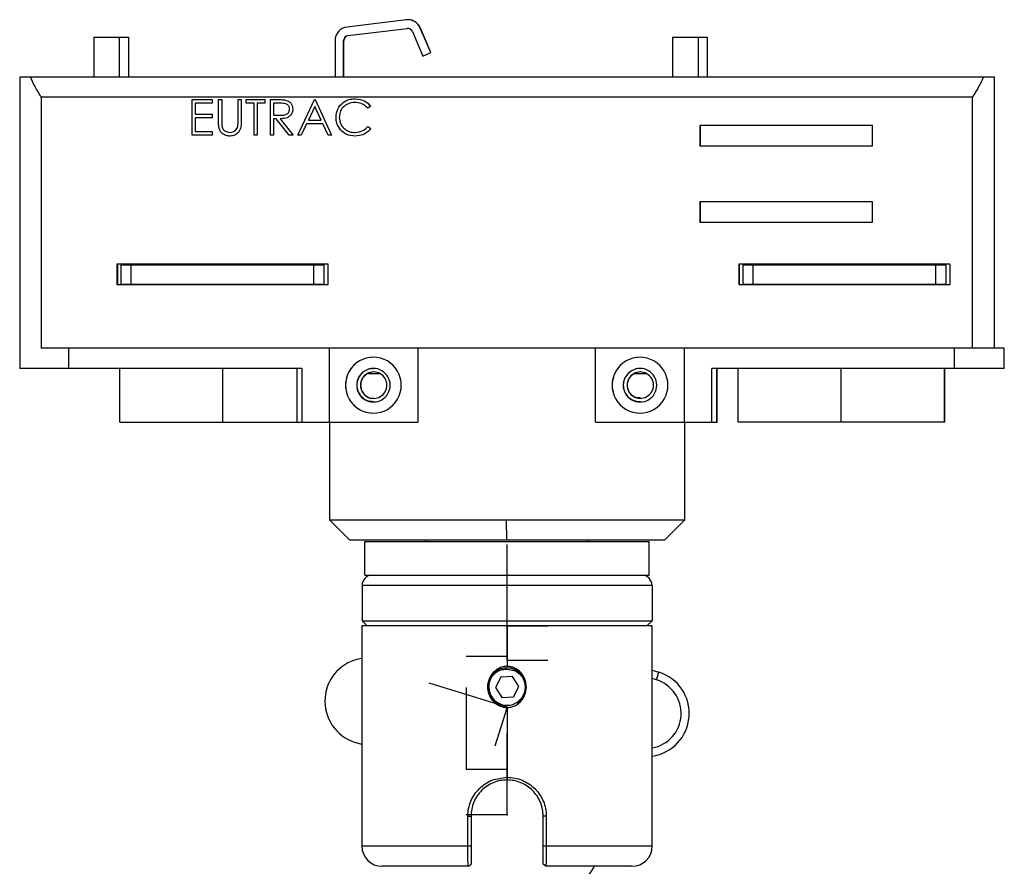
# Model space of a CAD drawing. Header units: millimetres. Extents: x 0 to 320, y 0 to 226.
# Tile 8 of 9: x 36 to 133, y 143 to 226. Entities that reach past the tile are written whole.
import ezdxf

# ---------------------------------------------------------------- set-up
doc = ezdxf.new("R2010")
doc.units = ezdxf.units.MM
doc.header["$PDSIZE"] = -1

msp = doc.modelspace()

# ---------------------------------------------------------------- linework, layer by layer
at = {"color": 7, "linetype": 'Continuous', "lineweight": 25}
for p, q in [((73.979, 226.456), (68.174, 225.743)), ((74.156, 226.466), (74.144, 226.466)), ((68.278, 224.899), (74.083, 225.612)), ((68.289, 224.899), (74.095, 225.612)), ((74.095, 225.612), (74.083, 225.612)), ((74.156, 225.616), (74.095, 225.612)), ((74.604, 225.311), (75.632, 222.893)), ((76.414, 223.225), (75.386, 225.644)), ((75.398, 225.644), (75.386, 225.644)), ((76.426, 223.225), (75.398, 225.644)), ((43.236, 224.745), (43.236, 220.845)), ((43.236, 224.745), (46.645, 224.745)), ((45.736, 224.745), (45.736, 220.845)), ((45.738, 224.745), (45.738, 220.845)), ((46.638, 224.745), (46.638, 220.845)), ((46.645, 224.745), (46.645, 220.845)), ((66.988, 224.403), (66.988, 220.845)), ((67.838, 220.845), (67.838, 224.403)), ((67.85, 224.403), (67.838, 224.403)), ((67.85, 220.845), (67.85, 224.403)), ((68.278, 224.899), (68.289, 224.899)), ((100.236, 224.745), (100.236, 220.845)), ((100.236, 224.745), (103.644, 224.745)), ((102.736, 224.745), (102.736, 220.845)), ((102.738, 224.745), (102.738, 220.845)), ((103.638, 224.745), (103.638, 220.845)), ((103.644, 224.745), (103.644, 220.845)), ((75.632, 222.893), (76.414, 223.225)), ((75.644, 222.893), (76.426, 223.225)), ((76.426, 223.225), (76.414, 223.225)), ((75.644, 222.893), (75.632, 222.893)), ((35.931, 220.845), (35.931, 192.145)), ((35.931, 220.845), (131.931, 220.845)), ((131.931, 194.145), (131.931, 220.845)), ((38.056, 218.845), (38.056, 194.145)), ((129.77, 218.845), (38.056, 218.845)), ((52.908, 218.601), (54.883, 218.601)), ((52.908, 215.101), (52.908, 218.601)), ((54.883, 218.242), (53.222, 218.242)), ((53.222, 218.242), (53.222, 217.165)), ((53.223, 218.242), (53.223, 217.165)), ((54.882, 218.601), (54.882, 218.242)), ((54.883, 218.601), (54.883, 218.242)), ((55.511, 218.601), (55.825, 218.601)), ((55.511, 216.487), (55.511, 218.601)), ((55.825, 218.601), (55.825, 216.504)), ((55.825, 218.601), (55.825, 216.504)), ((57.44, 218.601), (57.755, 218.601)), ((57.44, 216.504), (57.44, 218.601)), ((57.754, 218.601), (57.754, 216.487)), ((57.755, 218.601), (57.755, 216.487)), ((58.248, 218.242), (58.248, 218.601)), ((58.248, 218.601), (60.088, 218.601)), ((59.011, 218.242), (58.248, 218.242)), ((59.011, 215.101), (59.011, 218.242)), ((59.325, 218.242), (59.325, 215.101)), ((59.325, 218.242), (59.325, 215.101)), ((60.088, 218.242), (59.325, 218.242)), ((60.088, 218.601), (60.088, 218.242)), ((60.088, 218.601), (60.088, 218.242)), ((60.626, 218.601), (61.326, 218.601)), ((60.626, 215.101), (60.626, 218.601)), ((61.596, 218.242), (60.94, 218.242)), ((60.94, 218.242), (60.94, 217.075)), ((60.94, 218.242), (60.94, 217.075)), ((62.119, 218.553), (62.12, 218.553)), ((63.318, 215.101), (64.979, 218.601)), ((64.979, 218.601), (65.024, 218.601)), ((65.023, 218.601), (66.639, 215.101)), ((65.024, 218.601), (66.639, 215.101)), ((68.951, 218.331), (68.951, 218.331)), ((68.971, 218.69), (68.971, 218.69)), ((129.77, 194.145), (129.77, 218.845)), ((62.825, 217.665), (62.825, 217.665)), ((64.997, 217.918), (64.364, 216.581)), ((64.998, 217.918), (64.364, 216.581)), ((65.614, 216.581), (64.997, 217.918)), ((70.498, 217.958), (70.223, 217.748)), ((70.498, 217.958), (70.223, 217.748)), ((70.223, 217.748), (70.223, 217.748)), ((70.498, 217.958), (70.498, 217.958)), ((53.222, 217.165), (54.883, 217.165)), ((53.222, 216.806), (53.222, 215.46)), ((54.883, 216.806), (53.222, 216.806)), ((53.223, 216.806), (53.223, 215.46)), ((54.882, 217.165), (54.882, 216.806)), ((54.883, 217.165), (54.883, 216.806)), ((55.825, 216.504), (55.825, 216.504)), ((57.754, 216.487), (57.755, 216.487)), ((60.94, 217.075), (61.581, 217.07)), ((60.94, 217.075), (60.94, 217.075)), ((60.94, 217.075), (61.581, 217.07)), ((60.94, 216.716), (60.94, 215.101)), ((61.195, 216.716), (60.94, 216.716)), ((60.94, 216.716), (60.94, 215.101)), ((62.481, 215.101), (61.195, 216.716)), ((61.581, 217.07), (61.889, 217.116)), ((61.581, 217.07), (61.581, 217.07)), ((61.584, 216.716), (62.87, 215.101)), ((61.584, 216.716), (62.87, 215.101)), ((61.584, 216.716), (61.584, 216.716)), ((64.364, 216.581), (65.614, 216.581)), ((67.402, 216.847), (67.402, 216.847)), ((53.222, 215.46), (54.883, 215.46)), ((54.882, 215.46), (54.882, 215.101)), ((54.883, 215.46), (54.883, 215.101)), ((55.839, 216.038), (55.839, 216.038)), ((64.194, 216.222), (63.661, 215.101)), ((64.193, 216.222), (63.661, 215.101)), ((65.78, 216.222), (64.193, 216.222)), ((66.297, 215.101), (65.78, 216.222)), ((68.973, 215.37), (68.973, 215.37)), ((70.223, 215.953), (70.498, 215.745)), ((70.223, 215.953), (70.223, 215.953)), ((70.223, 215.953), (70.498, 215.745)), ((70.498, 215.745), (70.498, 215.745)), ((119.913, 216.045), (102.913, 216.045)), ((102.913, 216.045), (102.913, 214.045)), ((102.949, 216.045), (102.949, 214.045)), ((119.913, 214.045), (119.913, 216.045)), ((54.883, 215.101), (52.908, 215.101)), ((56.667, 215.011), (56.667, 215.011)), ((59.325, 215.101), (59.011, 215.101)), ((60.94, 215.101), (60.626, 215.101)), ((62.87, 215.101), (62.481, 215.101)), ((63.661, 215.101), (63.318, 215.101)), ((66.639, 215.101), (66.297, 215.101)), ((68.975, 215.011), (68.975, 215.011)), ((102.913, 214.045), (119.913, 214.045)), ((119.913, 208.545), (102.913, 208.545)), ((102.913, 208.545), (102.913, 206.545)), ((102.949, 208.545), (102.949, 206.545)), ((119.913, 206.545), (119.913, 208.545)), ((102.913, 206.545), (119.913, 206.545)), ((66.313, 202.395), (45.513, 202.395)), ((45.513, 202.395), (45.513, 200.395)), ((45.549, 202.395), (45.549, 200.395)), ((45.931, 202.345), (65.931, 202.345)), ((45.931, 200.445), (45.931, 202.345)), ((46.914, 200.445), (46.914, 202.345)), ((64.914, 200.445), (64.914, 202.345)), ((65.931, 200.445), (65.931, 202.345)), ((66.313, 200.395), (66.313, 202.395)), ((127.563, 202.395), (106.763, 202.395)), ((106.763, 202.395), (106.763, 200.395)), ((106.799, 202.395), (106.799, 200.395)), ((107.181, 202.345), (127.181, 202.345)), ((107.181, 200.445), (107.181, 202.345)), ((108.164, 200.445), (108.164, 202.345)), ((126.164, 200.445), (126.164, 202.345)), ((127.181, 200.445), (127.181, 202.345)), ((127.563, 200.395), (127.563, 202.395)), ((45.513, 200.395), (66.313, 200.395)), ((45.931, 200.445), (65.931, 200.445)), ((106.763, 200.395), (127.563, 200.395)), ((107.181, 200.445), (127.181, 200.445)), ((132.903, 194.145), (38.056, 194.145)), ((40.783, 192.145), (40.783, 194.145)), ((66.394, 194.145), (66.394, 186.845)), ((75.134, 194.145), (75.134, 186.845)), ((92.653, 186.845), (92.653, 194.145)), ((101.394, 186.845), (101.394, 194.145)), ((101.406, 186.845), (101.406, 194.145)), ((128, 192.145), (128, 194.145)), ((132.903, 192.145), (132.903, 194.145)), ((63.727, 192.145), (35.931, 192.145)), ((45.809, 186.845), (45.809, 192.145)), ((55.934, 186.845), (55.934, 192.145)), ((63.228, 192.145), (63.228, 186.845)), ((63.727, 192.145), (63.727, 186.845)), ((70.62, 192.136), (70.79, 192.145)), ((70.62, 192.136), (70.62, 192.136)), ((70.62, 192.136), (70.62, 192.136)), ((104.085, 186.845), (104.085, 192.145)), ((132.903, 192.145), (104.085, 192.145)), ((104.586, 186.845), (104.586, 192.145)), ((104.634, 186.845), (104.634, 192.145)), ((106.698, 186.845), (106.698, 192.145)), ((116.839, 186.845), (116.839, 192.145)), ((126.998, 186.845), (126.998, 192.145)), ((127.052, 186.845), (127.052, 192.145)), ((69.607, 191.645), (69.607, 191.645)), ((70.207, 191.645), (71.397, 191.645)), ((95.855, 191.645), (95.866, 191.645)), ((96.466, 191.645), (97.656, 191.645)), ((68.019, 190.495), (68.014, 190.495)), ((69.141, 190.495), (69.119, 190.495)), ((69.511, 190.495), (69.491, 190.495)), ((94.278, 190.495), (94.273, 190.495)), ((95.387, 190.495), (95.378, 190.495)), ((95.75, 190.495), (95.783, 190.495)), ((45.809, 186.845), (75.134, 186.845)), ((66.431, 186.845), (66.431, 177.245)), ((92.653, 186.845), (104.634, 186.845)), ((101.431, 177.245), (101.431, 186.845)), ((127.052, 186.845), (106.698, 186.845)), ((66.431, 177.245), (68.431, 175.245)), ((66.431, 177.245), (101.431, 177.245)), ((83.893, 175.245), (83.888, 177.245)), ((99.431, 175.245), (101.431, 177.245)), ((99.431, 175.245), (68.431, 175.245)), ((69.931, 171.795), (69.931, 175.095)), ((69.931, 175.095), (97.931, 175.095)), ((75.931, 175.095), (75.931, 175.245)), ((91.931, 175.095), (91.931, 175.245)), ((97.931, 171.795), (97.931, 175.095)), ((69.931, 171.795), (97.931, 171.795)), ((98.206, 170.795), (69.656, 170.795)), ((69.656, 170.795), (69.656, 167.295)), ((98.206, 170.795), (98.206, 167.295)), ((69.631, 166.795), (69.631, 145.145)), ((98.231, 166.795), (69.631, 166.795)), ((70.156, 166.795), (69.656, 167.295)), ((69.656, 167.295), (98.206, 167.295)), ((83.931, 166.795), (83.931, 162.82)), ((97.706, 166.795), (98.206, 167.295)), ((98.231, 145.145), (98.231, 166.795)), ((82.952, 162.306), (82.951, 162.308)), ((98.231, 162.454), (98.887, 162.25)), ((98.649, 161.486), (98.887, 162.25)), ((83.303, 161.764), (82.778, 160.736)), ((84.456, 161.823), (83.303, 161.764)), ((85.084, 160.854), (84.456, 161.823)), ((98.649, 161.486), (98.231, 161.616)), ((82.778, 160.736), (83.406, 159.767)), ((84.559, 159.826), (85.084, 160.854)), ((83.406, 159.767), (84.559, 159.826)), ((84.91, 159.284), (84.964, 159.201)), ((83.931, 158.77), (83.931, 151.645)), ((69.631, 155.136), (68.975, 155.341)), ((80.068, 148.095), (80.381, 148.095)), ((80.068, 145.145), (80.068, 148.095)), ((80.381, 148.095), (80.381, 145.145)), ((87.794, 148.095), (87.481, 148.095)), ((87.481, 145.145), (87.481, 148.095)), ((87.794, 148.095), (87.794, 145.145)), ((69.631, 145.145), (80.381, 145.145)), ((87.481, 145.145), (98.231, 145.145)), ((80.123, 143.145), (71.631, 143.145)), ((80.123, 143.145), (80.381, 143.352)), ((87.739, 143.145), (87.481, 143.352)), ((96.231, 143.145), (87.739, 143.145))]:
    msp.add_line(p, q, dxfattribs=at)
at = {"color": 7, "linetype": 'Continuous'}
for p, q in [((83.931, 166.795), (83.931, 174.821)), ((83.931, 166.795), (83.931, 174.821)), ((83.931, 163.795), (83.931, 171.821)), ((83.931, 163.445), (83.931, 171.471)), ((83.931, 166.795), (83.921, 166.795)), ((83.931, 166.795), (87.944, 166.795)), ((83.931, 163.795), (79.918, 163.795)), ((83.931, 163.445), (87.944, 163.445)), ((83.931, 158.795), (76.269, 161.184)), ((79.937, 152.71), (79.937, 160.736)), ((83.931, 158.795), (82.736, 154.964)), ((83.931, 148.221), (83.931, 156.247)), ((79.937, 152.71), (83.877, 152.71)), ((83.931, 148.221), (79.918, 148.221))]:
    msp.add_line(p, q, dxfattribs=at)
at = {"color": 7, "linetype": 'Continuous', "lineweight": 25}
for centre, radius, start, end in [((74.144, 225.116), 1.35, 23.03094, 96.99998), ((74.156, 225.116), 1.35, 23.03095, 89.99996), ((68.338, 224.403), 1.35, 97.0001, 180.00007), ((74.144, 225.116), 0.5, 23.03094, 96.99998), ((68.338, 224.403), 0.5, 97.0001, 180.00007), ((68.35, 224.403), 0.5, 97.0001, 180.00007), ((70.764, 190.495), 2.75, 359.99987, 180.00013), ((70.769, 190.495), 2.75, 90.00008, 180.00009), ((97.023, 190.495), 2.75, 359.99987, 180.00013), ((97.028, 190.495), 2.75, 90.00008, 180.00009), ((70.769, 190.495), 1.65, 359.99986, 180.00014), ((70.791, 190.495), 1.65, 95.92379, 135.81572), ((97.028, 190.495), 1.65, 359.99986, 180.00014), ((97.049, 190.495), 1.65, 90.00001, 135.81573), ((70.791, 190.495), 1.65, 137.97411, 180.00001), ((70.791, 190.495), 1.3, 359.99986, 180.00014), ((70.813, 190.495), 1.3, 90, 117.79585), ((97.05, 190.495), 1.3, 359.99986, 180.00014), ((97.072, 190.495), 1.3, 90, 117.79585), ((70.764, 190.495), 2.75, 179.99987, 0.00013), ((70.769, 190.495), 2.75, 179.9999, 269.99993), ((70.769, 190.495), 1.65, 179.99986, 0.00014), ((70.791, 190.495), 1.65, 179.99999, 222.02589), ((70.791, 190.495), 1.3, 179.99986, 0.00014), ((97.023, 190.495), 2.75, 179.99987, 0.00013), ((97.028, 190.495), 2.75, 179.9999, 269.99993), ((97.028, 190.495), 1.65, 179.99986, 0.00014), ((97.05, 190.495), 1.3, 179.99986, 0.00014), ((70.656, 170.795), 1, 90.00009, 180.00009), ((97.206, 170.795), 1, 359.99991, 89.99991), ((70.24, 159.398), 4.25, 98.23573, 252.68203), ((83.931, 160.795), 1.8, 118.68281, 43.8775), ((83.931, 160.795), 1.9, 302.93746, 83.31384), ((97.622, 158.192), 4.25, 278.23573, 72.68203), ((97.622, 158.192), 3.45, 280.16378, 72.68203), ((71.631, 145.145), 2, 180, 270), ((96.231, 145.145), 2, 270, 0), ((83.931, 148.221), 10, 287.4576, 329.49984)]:
    msp.add_arc(centre, radius, start, end, dxfattribs=at)
for points, knots in [([(38.056, 218.845), (37.831, 219.208), (37.426, 219.862), (37.119, 220.542), (36.982, 220.845)], [0, 0, 0, 0, 0.5549654, 1, 1, 1, 1]), ([(130.855, 220.845), (130.677, 220.461), (130.363, 219.782), (129.95, 219.129), (129.77, 218.845)], [0, 0, 0, 0, 0.565117, 1, 1, 1, 1]), ([(61.326, 218.601), (61.475, 218.601), (61.741, 218.602), (62.004, 218.568), (62.119, 218.553)], [0, 0, 0, 0, 0.56024, 1, 1, 1, 1]), ([(62.511, 217.665), (62.507, 217.717), (62.499, 217.819), (62.43, 217.959), (62.331, 218.077), (62.072, 218.248), (61.807, 218.245), (61.596, 218.242)], [0, 0, 0, 0, 0.1253074, 0.250617, 0.3759543, 0.5012806, 1, 1, 1, 1]), ([(62.119, 218.553), (62.229, 218.516), (62.449, 218.444), (62.68, 218.208), (62.807, 217.936), (62.819, 217.755), (62.825, 217.665)], [0, 0, 0, 0, 0.279797, 0.5595, 0.779626, 1, 1, 1, 1]), ([(62.12, 218.553), (62.23, 218.516), (62.449, 218.444), (62.68, 218.208), (62.808, 217.936), (62.819, 217.755), (62.825, 217.665)], [0, 0, 0, 0, 0.279797, 0.5595, 0.779626, 1, 1, 1, 1]), ([(67.087, 216.871), (67.119, 217.145), (67.183, 217.694), (67.701, 218.295), (68.324, 218.642), (68.755, 218.674), (68.971, 218.69)], [0, 0, 0, 0, 0.279512, 0.55908, 0.779374, 1, 1, 1, 1]), ([(68.951, 218.331), (68.728, 218.306), (68.281, 218.255), (67.759, 217.875), (67.449, 217.375), (67.418, 217.023), (67.402, 216.847)], [0, 0, 0, 0, 0.279856, 0.559519, 0.779686, 1, 1, 1, 1]), ([(68.951, 218.331), (68.728, 218.306), (68.281, 218.255), (67.76, 217.875), (67.45, 217.375), (67.418, 217.023), (67.402, 216.847)], [0, 0, 0, 0, 0.279856, 0.559519, 0.779686, 1, 1, 1, 1]), ([(70.223, 217.748), (70.02, 217.937), (69.657, 218.274), (69.167, 218.314), (68.951, 218.331)], [0, 0, 0, 0, 0.558427, 1, 1, 1, 1]), ([(68.971, 218.69), (69.307, 218.653), (69.907, 218.587), (70.317, 218.15), (70.498, 217.958)], [0, 0, 0, 0, 0.559517, 1, 1, 1, 1]), ([(68.971, 218.69), (69.307, 218.653), (69.908, 218.587), (70.318, 218.15), (70.498, 217.958)], [0, 0, 0, 0, 0.559517, 1, 1, 1, 1]), ([(61.581, 217.07), (61.796, 217.071), (62.065, 217.072), (62.33, 217.242), (62.469, 217.403), (62.494, 217.561), (62.511, 217.665)], [0, 0, 0, 0, 0.499827, 0.625498, 0.751208, 1, 1, 1, 1]), ([(62.825, 217.665), (62.816, 217.554), (62.798, 217.333), (62.624, 217.039), (62.23, 216.745), (61.85, 216.728), (61.584, 216.716)], [0, 0, 0, 0, 0.18712, 0.373979, 0.560911, 1, 1, 1, 1]), ([(62.825, 217.665), (62.816, 217.554), (62.797, 217.333), (62.624, 217.039), (62.23, 216.745), (61.85, 216.728), (61.584, 216.716)], [0, 0, 0, 0, 0.1871202, 0.3739789, 0.5609112, 1, 1, 1, 1]), ([(55.573, 215.749), (55.551, 215.886), (55.511, 216.13), (55.511, 216.378), (55.511, 216.487)], [0, 0, 0, 0, 0.559499, 1, 1, 1, 1]), ([(55.825, 216.504), (55.825, 216.416), (55.824, 216.261), (55.835, 216.106), (55.839, 216.038)], [0, 0, 0, 0, 0.560124, 1, 1, 1, 1]), ([(55.825, 216.504), (55.824, 216.416), (55.824, 216.261), (55.834, 216.106), (55.839, 216.038)], [0, 0, 0, 0, 0.560124, 1, 1, 1, 1]), ([(57.755, 216.487), (57.752, 216.292), (57.746, 215.904), (57.534, 215.387), (57.127, 215.06), (56.82, 215.027), (56.667, 215.011)], [0, 0, 0, 0, 0.281655, 0.560111, 0.78008, 1, 1, 1, 1]), ([(57.754, 216.487), (57.751, 216.292), (57.745, 215.904), (57.534, 215.387), (57.127, 215.06), (56.82, 215.027), (56.667, 215.011)], [0, 0, 0, 0, 0.281655, 0.560111, 0.78008, 1, 1, 1, 1]), ([(57.404, 215.96), (57.418, 216.061), (57.441, 216.242), (57.44, 216.423), (57.44, 216.504)], [0, 0, 0, 0, 0.559624, 1, 1, 1, 1]), ([(67.531, 215.623), (67.386, 215.835), (67.127, 216.214), (67.1, 216.67), (67.087, 216.871)], [0, 0, 0, 0, 0.559029, 1, 1, 1, 1]), ([(67.402, 216.847), (67.428, 216.621), (67.482, 216.168), (67.92, 215.68), (68.44, 215.407), (68.795, 215.382), (68.973, 215.37)], [0, 0, 0, 0, 0.279434, 0.558921, 0.779283, 1, 1, 1, 1]), ([(67.402, 216.847), (67.429, 216.621), (67.482, 216.168), (67.921, 215.68), (68.441, 215.407), (68.796, 215.382), (68.973, 215.37)], [0, 0, 0, 0, 0.279434, 0.558921, 0.779283, 1, 1, 1, 1]), ([(56.667, 215.011), (56.534, 215.02), (56.268, 215.038), (55.933, 215.212), (55.688, 215.457), (55.611, 215.652), (55.573, 215.749)], [0, 0, 0, 0, 0.280221, 0.559914, 0.779952, 1, 1, 1, 1]), ([(55.839, 216.038), (55.861, 215.931), (55.906, 215.717), (56.206, 215.442), (56.481, 215.397), (56.65, 215.37)], [0, 0, 0, 0, 0.281057, 0.560821, 1, 1, 1, 1]), ([(55.839, 216.038), (55.861, 215.931), (55.905, 215.717), (56.205, 215.442), (56.481, 215.397), (56.649, 215.37)], [0, 0, 0, 0, 0.281057, 0.560821, 1, 1, 1, 1]), ([(56.649, 215.37), (56.746, 215.38), (56.939, 215.401), (57.172, 215.549), (57.331, 215.744), (57.38, 215.888), (57.404, 215.96)], [0, 0, 0, 0, 0.279787, 0.559377, 0.779569, 1, 1, 1, 1]), ([(68.975, 215.011), (68.665, 215.037), (68.112, 215.084), (67.709, 215.458), (67.531, 215.623)], [0, 0, 0, 0, 0.559804, 1, 1, 1, 1]), ([(68.973, 215.37), (69.243, 215.403), (69.728, 215.462), (70.071, 215.803), (70.223, 215.953)], [0, 0, 0, 0, 0.5587722, 1, 1, 1, 1]), ([(70.498, 215.745), (70.39, 215.621), (70.174, 215.374), (69.655, 215.077), (69.233, 215.036), (68.975, 215.011)], [0, 0, 0, 0, 0.28041, 0.560795, 1, 1, 1, 1]), ([(70.498, 215.745), (70.39, 215.621), (70.174, 215.374), (69.655, 215.077), (69.233, 215.036), (68.975, 215.011)], [0, 0, 0, 0, 0.28041, 0.560795, 1, 1, 1, 1]), ([(70.21, 191.645), (70.058, 191.543), (69.829, 191.39), (69.626, 191.054), (69.544, 190.808), (69.515, 190.625), (69.513, 190.537), (69.511, 190.495)], [0, 0, 0, 0, 0.498461, 0.748899, 0.8928, 0.949153, 1, 1, 1, 1]), ([(69.565, 191.6), (69.573, 191.608), (69.586, 191.624), (69.601, 191.639), (69.607, 191.645)], [0, 0, 0, 0, 0.560132, 1, 1, 1, 1]), ([(95.387, 190.495), (95.393, 190.602), (95.406, 190.822), (95.505, 191.132), (95.656, 191.42), (95.786, 191.567), (95.855, 191.645)], [0, 0, 0, 0, 0.223644, 0.45865, 0.71488, 1, 1, 1, 1]), ([(95.783, 190.495), (95.787, 190.563), (95.793, 190.701), (95.862, 190.978), (96.011, 191.257), (96.236, 191.5), (96.391, 191.594), (96.475, 191.645)], [0, 0, 0, 0, 0.1146331, 0.2339903, 0.5006221, 0.7310001, 1, 1, 1, 1]), ([(69.511, 190.495), (69.512, 190.469), (69.513, 190.415), (69.523, 190.305), (69.565, 190.09), (69.694, 189.799), (70.011, 189.436), (70.383, 189.152), (70.741, 189.233), (70.81, 189.248)], [0, 0, 0, 0, 0.020726, 0.042345, 0.091267, 0.225563, 0.449111, 0.894984, 1, 1, 1, 1]), ([(97.042, 188.856), (97.007, 188.853), (96.825, 188.836), (96.539, 188.908), (96.227, 189.052), (95.991, 189.209), (95.756, 189.433), (95.55, 189.75), (95.413, 190.11), (95.395, 190.37), (95.387, 190.495)], [0, 0, 0, 0, 0.061772, 0.316881, 0.428443, 0.529776, 0.668274, 0.789751, 0.898397, 1, 1, 1, 1]), ([(97.088, 189.248), (96.876, 189.245), (96.589, 189.241), (96.21, 189.517), (95.997, 189.754), (95.857, 190.029), (95.792, 190.296), (95.786, 190.43), (95.783, 190.495)], [0, 0, 0, 0, 0.431072, 0.583897, 0.715265, 0.866409, 0.934469, 1, 1, 1, 1]), ([(70.787, 188.867), (70.557, 188.886), (70.193, 188.917), (69.845, 189.132), (69.673, 189.276), (69.594, 189.359), (69.573, 189.381), (69.567, 189.388), (69.566, 189.39), (69.565, 189.391)], [0, 0, 0, 0, 0.4627547, 0.7306969, 0.9278493, 0.9795537, 0.9936842, 0.9978189, 1, 1, 1, 1]), ([(83.023, 159.147), (82.985, 159.161), (82.806, 159.228), (82.575, 159.453), (82.247, 159.851), (82.014, 160.443), (82.024, 161.202), (82.276, 161.786), (82.526, 162.081), (82.643, 162.192), (82.736, 162.276), (82.827, 162.34), (82.898, 162.39)], [0, 0, 0, 0, 0.031601, 0.146321, 0.23923, 0.429161, 0.619239, 0.809173, 0.904281, 0.914332, 0.933643, 1, 1, 1, 1]), ([(83.931, 162.82), (83.807, 162.812), (83.549, 162.797), (83.181, 162.669), (82.917, 162.514), (82.716, 162.354), (82.441, 162.087), (82.112, 161.565), (82.059, 161.052), (82.033, 160.795)], [0, 0, 0, 0, 0.121149, 0.250796, 0.375799, 0.419198, 0.501472, 0.750747, 1, 1, 1, 1]), ([(83.569, 158.93), (83.394, 158.984), (83.042, 159.091), (82.601, 159.436), (82.273, 159.883), (82.09, 160.411), (82.071, 160.968), (82.217, 161.503), (82.508, 161.979), (82.803, 162.199), (82.951, 162.308)], [0, 0, 0, 0, 0.124884, 0.249863, 0.375344, 0.500023, 0.626584, 0.750111, 0.875481, 1, 1, 1, 1]), ([(82.951, 162.308), (82.972, 162.321), (83.01, 162.344), (83.05, 162.365), (83.067, 162.374)], [0, 0, 0, 0, 0.559861, 1, 1, 1, 1]), ([(83.067, 162.374), (83.245, 162.441), (83.6, 162.574), (83.976, 162.53), (84.164, 162.508)], [0, 0, 0, 0, 0.500979, 1, 1, 1, 1]), ([(85.829, 160.795), (85.803, 161.052), (85.749, 161.566), (85.382, 162.15), (84.995, 162.488), (84.655, 162.678), (84.312, 162.797), (84.055, 162.812), (83.931, 162.82)], [0, 0, 0, 0, 0.249579, 0.498963, 0.650621, 0.749312, 0.87889, 1, 1, 1, 1]), ([(85.228, 162.043), (85.076, 162.193), (84.829, 162.439), (84.435, 162.615), (84.229, 162.664), (84.152, 162.682)], [0, 0, 0, 0, 0.499908, 0.814874, 1, 1, 1, 1]), ([(84.164, 162.508), (84.361, 162.476), (84.756, 162.412), (85.071, 162.166), (85.228, 162.043)], [0, 0, 0, 0, 0.500007, 1, 1, 1, 1]), ([(82.033, 160.795), (82.059, 160.539), (82.112, 160.024), (82.442, 159.503), (82.808, 159.146), (83.14, 158.934), (83.55, 158.794), (83.807, 158.778), (83.931, 158.77)], [0, 0, 0, 0, 0.249311, 0.499374, 0.581116, 0.749985, 0.879191, 1, 1, 1, 1]), ([(83.931, 158.77), (84.055, 158.778), (84.312, 158.794), (84.68, 158.92), (84.947, 159.077), (85.148, 159.238), (85.422, 159.506), (85.75, 160.025), (85.803, 160.539), (85.829, 160.795)], [0, 0, 0, 0, 0.120926, 0.250296, 0.375606, 0.421899, 0.501304, 0.750753, 1, 1, 1, 1]), ([(80.068, 148.095), (80.082, 148.346), (80.112, 148.849), (80.419, 149.808), (81.132, 150.854), (82.411, 151.729), (83.423, 151.845), (83.931, 151.903)], [0, 0, 0, 0, 0.1249812, 0.249765, 0.4984647, 0.7487081, 1, 1, 1, 1]), ([(83.931, 151.645), (83.704, 151.632), (83.237, 151.606), (82.343, 151.327), (81.355, 150.672), (80.699, 149.684), (80.42, 148.79), (80.394, 148.322), (80.381, 148.095)], [0, 0, 0, 0, 0.121804, 0.250488, 0.499832, 0.749002, 0.878337, 1, 1, 1, 1]), ([(83.931, 151.903), (84.186, 151.888), (84.695, 151.859), (85.664, 151.558), (86.733, 150.86), (87.444, 149.805), (87.751, 148.847), (87.78, 148.345), (87.794, 148.095)], [0, 0, 0, 0, 0.126615, 0.252747, 0.502483, 0.751054, 0.875701, 1, 1, 1, 1]), ([(87.481, 148.095), (87.468, 148.322), (87.442, 148.789), (87.163, 149.682), (86.508, 150.67), (85.52, 151.326), (84.627, 151.606), (84.159, 151.632), (83.931, 151.645)], [0, 0, 0, 0, 0.121427, 0.250489, 0.499848, 0.749004, 0.877958, 1, 1, 1, 1]), ([(80.123, 143.145), (80.116, 143.173), (80.1, 143.23), (80.085, 143.608), (80.076, 144.012), (80.071, 144.367), (80.068, 144.749), (80.068, 145.014), (80.068, 145.145)], [0, 0, 0, 0, 0.248418, 0.497275, 0.625299, 0.751595, 0.876401, 1, 1, 1, 1]), ([(80.381, 145.145), (80.381, 145.025), (80.381, 144.784), (80.381, 144.44), (80.381, 144.125), (80.381, 143.765), (80.381, 143.427), (80.381, 143.377), (80.381, 143.352)], [0, 0, 0, 0, 0.125273, 0.25108, 0.375582, 0.501345, 0.750515, 1, 1, 1, 1]), ([(87.481, 143.352), (87.481, 143.377), (87.481, 143.427), (87.481, 143.766), (87.481, 144.125), (87.481, 144.441), (87.481, 144.785), (87.481, 145.025), (87.481, 145.145)], [0, 0, 0, 0, 0.250031, 0.499141, 0.624544, 0.749449, 0.874797, 1, 1, 1, 1]), ([(87.794, 145.145), (87.794, 145.014), (87.794, 144.75), (87.791, 144.368), (87.786, 144.013), (87.777, 143.609), (87.762, 143.23), (87.746, 143.173), (87.739, 143.145)], [0, 0, 0, 0, 0.123476, 0.248159, 0.374334, 0.502235, 0.751035, 1, 1, 1, 1])]:
    msp.add_open_spline(points, degree=3, knots=knots, dxfattribs=at)
msp.add_open_spline([(82.898, 162.39), (83.094, 162.493), (83.487, 162.7), (83.93, 162.688), (84.152, 162.682)], degree=3, dxfattribs=at)
at = {"color": 7, "linetype": 'Continuous'}
for p in [(83.931, 166.795), (83.931, 166.795), (83.931, 163.795), (83.931, 163.445), (83.931, 158.795), (79.937, 152.71), (83.931, 148.221)]:
    msp.add_point(p, dxfattribs=at)

doc.saveas('drawing.dxf')
